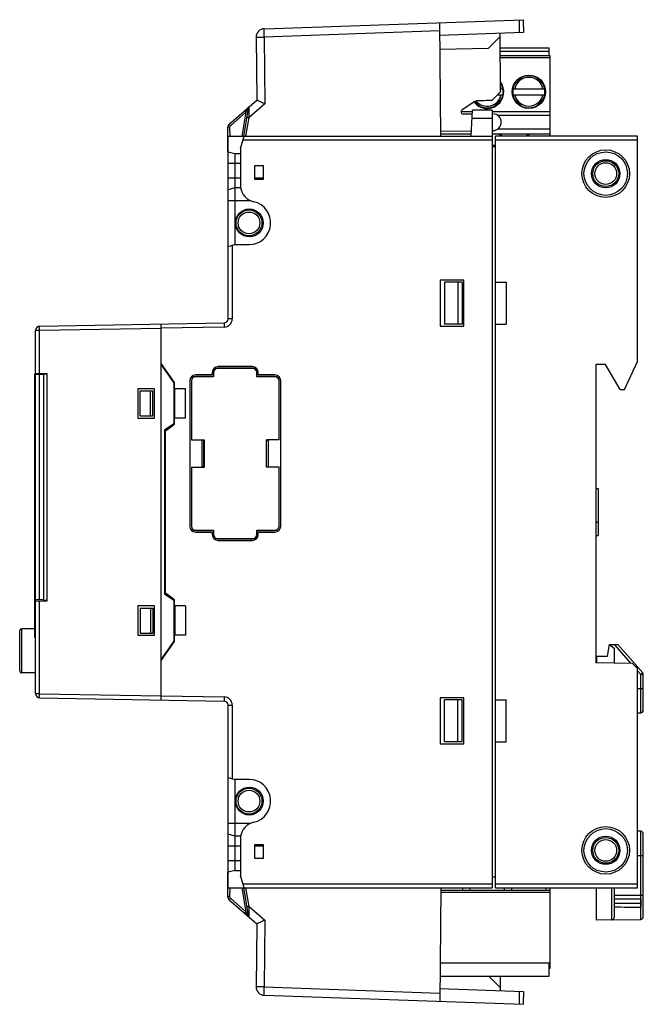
# Model space of a CAD drawing. Extents: x 84 to 360, y 36 to 169.
# Tile 1 of 4: x 84 to 159, y 36 to 154. Entities that reach past the tile are written whole.
import ezdxf

# ---------------------------------------------------------------- set-up
doc = ezdxf.new("R2010")
doc.units = 0
doc.header["$LTSCALE"] = 65.395
doc.layers.get('0').update_dxf_attribs({"linetype": 'CONTINUOUS'})
for name, color, linetype in [('02___PRT_ALL_AXES', 7, 'CONTINUOUS'), ('DESMOLDEO', 7, 'CONTINUOUS'), ('REDONDEOS', 7, 'CONTINUOUS')]:
    doc.layers.add(name, color=color, linetype=linetype)

msp = doc.modelspace()

# ---------------------------------------------------------------- linework, layer by layer
at = {"color": 7}
for p, q in [((113.201, 152.437), (144.219, 153.521)), ((143.719, 153.503), (143.733, 151.964)), ((144.219, 153.521), (144.232, 151.981)), ((134.23, 152.172), (113.21, 151.438)), ((134.34, 139.596), (134.221, 153.172)), ((112.236, 151.429), (113.21, 151.438)), ((112.236, 151.429), (112.302, 143.904)), ((113.21, 151.438), (113.279, 143.452)), ((144.232, 151.981), (134.235, 151.632)), ((140.049, 150.101), (141.436, 151.525)), ((141.494, 144.904), (141.433, 151.884)), ((134.249, 150), (140.049, 150.101)), ((141.448, 150.146), (147.333, 150.146)), ((141.452, 149.746), (147.333, 149.746)), ((147.333, 149.246), (147.333, 150.146)), ((141.456, 149.246), (147.383, 149.246)), ((147.383, 148.946), (141.459, 148.946)), ((147.383, 149.246), (147.383, 139.596)), ((143.041, 145.675), (144.103, 146.738)), ((144.106, 146.736), (143.043, 145.673)), ((146.722, 145.673), (145.659, 146.736)), ((145.662, 146.738), (146.725, 145.675)), ((141.485, 145.915), (141.725, 145.675)), ((141.722, 145.673), (141.485, 145.91)), ((141.491, 145.246), (141.776, 145.246)), ((142.99, 145.246), (146.776, 145.246)), ((109.001, 141.025), (112.302, 143.904)), ((140.462, 143.845), (141.494, 144.904)), ((140.659, 143.056), (141.722, 144.119)), ((141.725, 144.117), (140.662, 143.054)), ((141.145, 144.546), (141.776, 144.546)), ((142.99, 144.546), (146.776, 144.546)), ((144.103, 143.054), (143.041, 144.117)), ((143.043, 144.119), (144.106, 143.056)), ((145.659, 143.056), (146.722, 144.119)), ((146.725, 144.117), (145.662, 143.054)), ((110.775, 139.596), (111.33, 142.91)), ((111.014, 142.46), (111.197, 142.756)), ((111.197, 142.756), (111.285, 142.897)), ((113.279, 143.452), (111.392, 141.806)), ((138.474, 143.752), (136.87, 142.677)), ((137.983, 139.596), (138.145, 142.696)), ((140.483, 142.696), (138.145, 142.696)), ((139.103, 143.054), (138.44, 143.718)), ((138.442, 143.72), (139.106, 143.056)), ((140.483, 142.696), (140.483, 49.596)), ((111.014, 142.46), (109.152, 140.836)), ((111.014, 142.46), (110.535, 139.596)), ((111.022, 139.596), (111.392, 141.806)), ((136.772, 142.546), (138.137, 142.546)), ((138.121, 142.229), (137.012, 142.219)), ((140.483, 141.696), (138.093, 141.696)), ((140.483, 142.546), (147.383, 142.546)), ((140.567, 142.25), (140.483, 142.25)), ((147.383, 142.046), (141.181, 142.046)), ((109.067, 140.645), (108.83, 140.643)), ((108.883, 134.596), (108.83, 140.643)), ((109.067, 140.645), (109.076, 139.596)), ((140.483, 140.249), (140.59, 140.251)), ((141.168, 140.446), (147.383, 140.446)), ((108.839, 139.596), (110.778, 139.596)), ((108.883, 117.727), (108.883, 139.596)), ((110.383, 138.096), (110.785, 139.596)), ((140.483, 139.096), (110.651, 139.096)), ((110.785, 139.596), (140.483, 139.596)), ((134.335, 140.161), (138.015, 140.214)), ((134.338, 139.846), (137.996, 139.846)), ((140.483, 139.846), (147.383, 139.846)), ((140.883, 49.596), (140.883, 139.596)), ((157.883, 139.596), (140.883, 139.596)), ((157.883, 139.096), (140.883, 139.096)), ((157.883, 112.605), (157.883, 139.596)), ((110.383, 138.096), (110.383, 133.446)), ((140.483, 138.496), (140.883, 138.496)), ((140.883, 138.296), (140.483, 138.292)), ((108.883, 137.72), (109.682, 137.506)), ((109.682, 137.506), (109.682, 126.596)), ((109.682, 137.506), (110.383, 137.494)), ((110.383, 136.296), (108.883, 136.296)), ((112.033, 136.046), (112.033, 134.446)), ((113.133, 136.046), (112.033, 136.046)), ((113.133, 134.446), (113.133, 136.046)), ((108.883, 134.596), (110.383, 134.596)), ((112.033, 134.596), (113.133, 134.596)), ((112.033, 134.446), (113.133, 134.446)), ((109.682, 133.386), (108.883, 133.172)), ((110.389, 133.398), (109.682, 133.386)), ((111.592, 131.846), (108.883, 131.846)), ((108.883, 126.382), (109.686, 126.596)), ((109.383, 126.515), (109.383, 117.727)), ((109.686, 126.596), (111.383, 126.596)), ((134.283, 122.346), (134.283, 116.846)), ((137.083, 122.346), (134.283, 122.346)), ((134.803, 122.096), (134.803, 117.096)), ((136.883, 122.096), (134.803, 122.096)), ((136.383, 122.096), (136.383, 117.096)), ((136.883, 122.096), (136.883, 117.096)), ((137.083, 116.846), (137.083, 122.346)), ((140.883, 122.096), (142.183, 122.096)), ((142.183, 122.096), (142.183, 117.096)), ((86.324, 116.842), (108.391, 117.227)), ((100.883, 72.096), (100.883, 117.096)), ((108.4, 116.727), (100.883, 116.596)), ((108.391, 117.227), (108.4, 116.727)), ((109.383, 117.727), (108.883, 117.727)), ((134.283, 116.846), (137.083, 116.846)), ((136.883, 117.096), (134.803, 117.096)), ((140.883, 117.096), (142.183, 117.096)), ((85.833, 111.231), (85.833, 116.342)), ((85.833, 116.342), (86.324, 116.342)), ((86.324, 116.342), (100.883, 116.596)), ((86.324, 111.214), (86.324, 116.342)), ((102.482, 110.096), (100.883, 112.381)), ((100.883, 112.208), (102.383, 110.066)), ((111.783, 111.996), (107.683, 111.996)), ((154.073, 112.267), (152.883, 112.246)), ((152.883, 112.246), (152.883, 76.546)), ((155.817, 109.246), (154.073, 112.267)), ((156.316, 109.246), (157.883, 112.605)), ((85.733, 79.576), (85.733, 111.076)), ((85.833, 111.076), (85.733, 111.076)), ((85.833, 111.231), (87.233, 111.182)), ((85.833, 72.85), (85.833, 111.076)), ((85.833, 111.058), (86.833, 111.076)), ((86.324, 84.085), (86.324, 111.067)), ((86.833, 83.946), (86.833, 111.196)), ((86.833, 111.146), (87.233, 111.146)), ((87.233, 83.96), (87.233, 111.182)), ((106.983, 110.996), (104.983, 110.996)), ((104.991, 110.787), (104.983, 110.796)), ((107.133, 110.796), (104.983, 110.796)), ((107.141, 110.787), (104.991, 110.787)), ((106.983, 111.296), (106.983, 110.996)), ((107.133, 111.296), (107.133, 110.796)), ((107.141, 111.287), (107.133, 111.296)), ((107.133, 110.796), (107.141, 110.787)), ((107.141, 111.287), (107.141, 110.787)), ((107.641, 111.787), (107.633, 111.796)), ((111.833, 111.796), (107.633, 111.796)), ((111.824, 111.787), (107.641, 111.787)), ((111.824, 111.787), (111.833, 111.796)), ((112.324, 111.287), (112.333, 111.296)), ((112.324, 110.787), (112.324, 111.287)), ((112.333, 110.796), (112.324, 110.787)), ((114.474, 110.787), (112.324, 110.787)), ((112.333, 110.796), (112.333, 111.296)), ((114.483, 110.796), (112.333, 110.796)), ((112.483, 110.996), (112.483, 111.296)), ((114.483, 110.996), (112.483, 110.996)), ((114.474, 110.787), (114.483, 110.796)), ((102.383, 110.066), (102.383, 105.146)), ((102.482, 109.346), (102.482, 110.096)), ((104.283, 110.296), (104.283, 92.896)), ((104.483, 110.296), (104.483, 103.221)), ((104.491, 110.287), (104.483, 110.296)), ((104.491, 110.287), (104.491, 103.221)), ((114.974, 110.287), (114.983, 110.296)), ((114.974, 103.23), (114.974, 110.287)), ((114.983, 103.221), (114.983, 110.296)), ((115.183, 92.896), (115.183, 110.296)), ((98.083, 109.346), (98.083, 105.846)), ((100.083, 109.346), (98.083, 109.346)), ((98.349, 106.096), (98.349, 109.096)), ((98.349, 109.096), (99.883, 109.096)), ((99.583, 106.096), (99.583, 109.096)), ((99.883, 106.096), (99.883, 109.096)), ((100.083, 105.846), (100.083, 109.346)), ((103.782, 109.346), (102.482, 109.346)), ((102.486, 105.846), (102.486, 109.346)), ((103.782, 105.846), (103.782, 109.346)), ((155.817, 109.246), (156.316, 109.246)), ((98.349, 106.096), (99.883, 106.096)), ((98.083, 105.846), (100.083, 105.846)), ((102.383, 105.146), (101.283, 104.376)), ((101.383, 104.326), (102.482, 105.096)), ((102.482, 105.096), (102.482, 105.846)), ((103.782, 105.846), (102.482, 105.846)), ((101.283, 104.376), (101.283, 84.816)), ((101.383, 84.866), (101.383, 104.326)), ((104.483, 103.221), (106.006, 103.221)), ((105.783, 99.971), (105.783, 103.221)), ((105.983, 103.206), (105.783, 103.206)), ((105.997, 103.221), (105.983, 103.206)), ((105.983, 99.986), (105.983, 103.206)), ((106.006, 103.221), (106.006, 99.971)), ((113.459, 99.962), (113.459, 103.23)), ((113.483, 103.206), (113.459, 103.23)), ((114.974, 103.23), (113.459, 103.23)), ((114.983, 103.221), (113.468, 103.221)), ((113.483, 99.986), (113.483, 103.206)), ((113.483, 103.206), (113.683, 103.206)), ((113.683, 103.221), (113.683, 99.971)), ((114.983, 103.221), (114.974, 103.23)), ((104.483, 99.971), (104.483, 92.896)), ((104.483, 99.971), (106.006, 99.971)), ((104.491, 99.971), (104.491, 92.905)), ((105.983, 99.986), (105.783, 99.986)), ((105.997, 99.971), (105.983, 99.986)), ((113.459, 99.962), (113.483, 99.986)), ((114.974, 99.962), (113.459, 99.962)), ((114.983, 99.971), (113.468, 99.971)), ((113.483, 99.986), (113.683, 99.986)), ((114.983, 99.971), (114.974, 99.962)), ((114.974, 92.905), (114.974, 99.962)), ((114.983, 92.896), (114.983, 99.971)), ((152.883, 97.396), (153.183, 97.396)), ((153.183, 97.396), (153.183, 91.796)), ((152.883, 93.396), (153.183, 93.396)), ((104.491, 92.905), (104.483, 92.896)), ((104.991, 92.405), (104.983, 92.396)), ((104.983, 92.396), (107.133, 92.396)), ((104.983, 92.196), (106.983, 92.196)), ((104.991, 92.405), (107.141, 92.405)), ((106.983, 92.196), (106.983, 91.896)), ((107.133, 92.396), (107.141, 92.405)), ((107.133, 92.396), (107.133, 91.896)), ((107.141, 92.405), (107.141, 91.905)), ((112.324, 91.905), (112.324, 92.405)), ((112.333, 92.396), (112.324, 92.405)), ((112.324, 92.405), (114.474, 92.405)), ((112.333, 91.896), (112.333, 92.396)), ((112.333, 92.396), (114.483, 92.396)), ((112.483, 91.896), (112.483, 92.196)), ((112.483, 92.196), (114.483, 92.196)), ((114.474, 92.405), (114.483, 92.396)), ((114.974, 92.905), (114.983, 92.896)), ((107.141, 91.905), (107.133, 91.896)), ((107.641, 91.405), (107.633, 91.396)), ((107.633, 91.396), (111.833, 91.396)), ((107.641, 91.405), (111.824, 91.405)), ((107.683, 91.196), (111.783, 91.196)), ((111.824, 91.405), (111.833, 91.396)), ((112.324, 91.905), (112.333, 91.896)), ((152.883, 91.796), (153.183, 91.796)), ((102.482, 84.096), (101.383, 84.866)), ((86.833, 84.076), (85.833, 84.093)), ((85.833, 83.911), (87.233, 83.96)), ((86.324, 72.85), (86.324, 83.928)), ((87.233, 83.996), (86.833, 83.996)), ((101.283, 84.816), (102.383, 84.046)), ((102.383, 84.046), (102.383, 79.126)), ((102.482, 83.346), (102.482, 84.096)), ((98.083, 83.346), (98.083, 79.846)), ((100.083, 83.346), (98.083, 83.346)), ((98.349, 83.096), (98.349, 80.096)), ((98.349, 83.096), (99.883, 83.096)), ((99.583, 83.096), (99.583, 80.096)), ((99.883, 83.096), (99.883, 80.096)), ((100.083, 79.846), (100.083, 83.346)), ((103.782, 83.346), (102.482, 83.346)), ((102.486, 83.346), (102.486, 79.846)), ((103.782, 83.346), (103.782, 79.846)), ((85.733, 81.576), (85.833, 81.576)), ((83.934, 75.547), (83.934, 80.396)), ((84.134, 80.596), (84.134, 75.346)), ((85.833, 79.576), (85.733, 79.576)), ((98.083, 79.846), (100.083, 79.846)), ((98.349, 80.096), (99.883, 80.096)), ((102.383, 79.126), (100.883, 76.983)), ((100.883, 76.811), (102.482, 79.096)), ((102.482, 79.096), (102.482, 79.846)), ((103.782, 79.846), (102.482, 79.846)), ((157.283, 76.469), (152.883, 76.546)), ((157.883, 75.859), (157.283, 76.469)), ((157.883, 49.596), (157.883, 75.859)), ((86.324, 72.85), (85.833, 72.85)), ((86.324, 72.85), (100.883, 72.596)), ((86.324, 72.35), (108.391, 71.965)), ((100.883, 72.596), (108.4, 72.465)), ((108.4, 72.465), (108.391, 71.965)), ((137.083, 72.346), (134.283, 72.346)), ((134.283, 72.346), (134.283, 66.846)), ((136.883, 72.096), (134.803, 72.096)), ((134.803, 67.096), (134.803, 72.096)), ((136.383, 67.096), (136.383, 72.096)), ((136.883, 67.096), (136.883, 72.096)), ((137.083, 66.846), (137.083, 72.346)), ((140.883, 72.096), (142.183, 72.096)), ((142.183, 67.096), (142.183, 72.096)), ((108.883, 71.465), (109.383, 71.465)), ((108.883, 49.596), (108.883, 71.465)), ((109.383, 71.465), (109.383, 62.677)), ((134.283, 66.846), (137.083, 66.846)), ((136.883, 67.096), (134.803, 67.096)), ((140.883, 67.096), (142.183, 67.096)), ((108.883, 62.81), (109.686, 62.596)), ((109.682, 62.596), (109.682, 51.686)), ((111.383, 62.596), (109.686, 62.596)), ((108.883, 57.346), (111.592, 57.346)), ((109.682, 55.806), (108.883, 56.02)), ((110.389, 55.794), (109.682, 55.806)), ((110.383, 55.746), (110.383, 51.096)), ((108.83, 48.548), (108.883, 54.596)), ((110.383, 54.596), (108.883, 54.596)), ((113.133, 54.746), (112.033, 54.746)), ((112.033, 54.746), (112.033, 53.146)), ((113.133, 54.596), (112.033, 54.596)), ((113.133, 53.146), (113.133, 54.746)), ((112.033, 53.146), (113.133, 53.146)), ((108.883, 52.896), (110.383, 52.896)), ((109.682, 51.686), (108.883, 51.472)), ((109.682, 51.686), (110.383, 51.698)), ((110.785, 49.596), (110.383, 51.096)), ((140.883, 50.896), (140.483, 50.899)), ((108.839, 49.596), (140.483, 49.596)), ((109.076, 49.596), (109.067, 48.546)), ((110.535, 49.596), (111.014, 46.732)), ((110.651, 50.096), (140.483, 50.096)), ((111.33, 46.281), (110.775, 49.596)), ((111.392, 47.386), (111.022, 49.596)), ((134.34, 49.596), (134.221, 36.02)), ((136.922, 49.596), (136.922, 49.346)), ((137.843, 49.346), (137.843, 49.596)), ((140.883, 50.096), (157.883, 50.096)), ((140.883, 49.596), (157.883, 49.596)), ((141.922, 49.596), (141.922, 49.346)), ((142.843, 49.346), (142.843, 49.596)), ((146.922, 49.596), (146.922, 49.346)), ((147.383, 49.596), (147.383, 39.946)), ((109.067, 48.546), (108.83, 48.548)), ((109.152, 48.356), (111.014, 46.732)), ((147.383, 49.046), (134.335, 49.046)), ((134.338, 49.346), (147.383, 49.346)), ((109.001, 48.167), (112.302, 45.288)), ((111.392, 47.386), (113.279, 45.74)), ((155.083, 48.281), (158.283, 48.281)), ((155.083, 47.781), (158.283, 47.781)), ((158.283, 48.281), (158.283, 47.29)), ((111.195, 46.439), (111.014, 46.732)), ((111.285, 46.295), (111.195, 46.439)), ((112.302, 45.288), (112.236, 37.763)), ((113.279, 45.74), (113.21, 37.754)), ((134.262, 40.646), (147.383, 40.646)), ((147.333, 39.046), (147.333, 40.646)), ((147.333, 40.246), (147.383, 40.246)), ((134.248, 39.046), (147.333, 39.046)), ((141.436, 37.666), (140.092, 39.046)), ((141.448, 39.046), (141.433, 37.308)), ((147.383, 39.946), (147.333, 39.946)), ((113.21, 37.754), (112.236, 37.763)), ((113.21, 37.754), (134.23, 37.02)), ((113.201, 36.754), (144.219, 35.671)), ((134.235, 37.56), (144.232, 37.21)), ((143.733, 37.228), (143.719, 35.689)), ((144.232, 37.21), (144.219, 35.671))]:
    msp.add_line(p, q, dxfattribs=at)
for centre, radius in [((144.883, 144.896), 2), ((154.083, 135.096), 2.85), ((154.083, 135.096), 2.6), ((154.083, 135.096), 1.7), ((154.083, 135.096), 1.55), ((111.383, 129.196), 1.55), ((111.383, 59.996), 1.55), ((154.083, 54.096), 2.85), ((154.083, 54.096), 2.6), ((154.083, 54.096), 1.7), ((154.083, 54.096), 1.55)]:
    msp.add_circle(centre, radius, dxfattribs=at)
for centre, radius, start, end in [((113.236, 151.438), 1, 92, 180.5), ((144.883, 144.896), 1.725, 11.70651, 168.29349), ((144.883, 144.896), 1.925, 60.9501, 119.04989), ((139.883, 144.896), 2, 218.59399, 36.77756), ((139.883, 144.896), 1.725, 11.70651, 21.35015), ((139.883, 144.896), 1.925, 331.00402, 28.99598), ((144.883, 144.896), 1.925, 151.00402, 208.99598), ((144.883, 144.896), 1.925, 331.00402, 28.99598), ((139.883, 144.896), 1.725, 219.95244, 348.29349), ((142.445, 35.913), 107.95, 91.05245, 92.03876), ((144.883, 144.896), 1.725, 191.70651, 348.29349), ((137.01, 142.469), 0.25, 123.83566, 270.49726), ((139.883, 144.896), 1.925, 240.95011, 299.0499), ((144.883, 144.896), 1.925, 240.95011, 299.0499), ((140.576, 141.25), 1, 270.82125, 90.5), ((109.33, 140.648), 0.5, 131.10129, 180.5), ((109.317, 140.648), 0.25, 131.10129, 180.50001), ((140.883, 138.346), 1.5, 56.47361, 90), ((145.383, 138.346), 1.5, 90, 123.53041), ((112.368, 133.689), 2, 186.98649, 257.63357), ((111.383, 129.196), 2.6, 270, 77.63357), ((86.333, 116.342), 0.5, 91, 180), ((108.383, 117.727), 0.5, 271, 360), ((108.383, 117.727), 1, 271, 360), ((107.683, 111.296), 0.7, 90, 180), ((111.783, 111.296), 0.7, 0, 90), ((104.983, 110.296), 0.7, 90, 180), ((114.483, 110.296), 0.7, 0, 90), ((104.983, 92.896), 0.7, 180, 270), ((114.483, 92.896), 0.7, 270, 360), ((107.683, 91.896), 0.7, 180, 270), ((111.783, 91.896), 0.7, 270, 360), ((84.134, 80.396), 0.2, 90, 180), ((84.134, 75.546), 0.2, 180, 270), ((86.333, 72.85), 0.5, 180, 269), ((108.383, 71.465), 0.5, 0, 89), ((108.383, 71.465), 1, 0, 89), ((111.383, 59.996), 2.6, 282.36643, 90), ((112.368, 55.503), 2, 102.36643, 173.01351), ((109.33, 48.544), 0.5, 179.5, 228.89871), ((109.317, 48.544), 0.25, 179.49511, 228.90359), ((113.236, 37.754), 1, 179.5, 268)]:
    msp.add_arc(centre, radius, start, end, dxfattribs=at)
for centre in [(111.412, 129.196), (111.412, 59.996)]:
    msp.add_ellipse(centre, major_axis=(1.67, 0), ratio=0.9998476, dxfattribs=at)
for centre, major_axis, start_param, end_param in [((104.983, 110.296), (-0.354, 0.354), -0.7853601, 0.7853601), ((104.991, 110.287), (-0.354, 0.354), -0.7853601, 0.7853601), ((107.633, 111.296), (-0.354, 0.354), -0.7853601, 0.7853601), ((107.641, 111.287), (-0.354, 0.354), -0.7853601, 0.7853601), ((111.824, 111.287), (0.354, 0.354), -0.7853601, 0.7853601), ((111.833, 111.296), (0.354, 0.354), -0.7853601, 0.7853601), ((114.474, 110.287), (0.354, 0.354), -0.7853601, 0.7853601), ((114.483, 110.296), (0.354, 0.354), -0.7853601, 0.7853601), ((104.983, 92.896), (0.354, 0.354), -3.9269527, -2.3562326), ((104.991, 92.905), (-0.354, -0.354), -0.7853601, 0.7853601), ((114.474, 92.905), (0.354, -0.354), -0.7853601, 0.7853601), ((114.483, 92.896), (-0.354, 0.354), -3.9269527, -2.3562326), ((107.633, 91.896), (0.354, 0.354), -3.9269527, -2.3562326), ((107.641, 91.905), (-0.354, -0.354), -0.7853601, 0.7853601), ((111.824, 91.905), (0.354, -0.354), -0.7853601, 0.7853601), ((111.833, 91.896), (-0.354, 0.354), -3.9269527, -2.3562326)]:
    msp.add_ellipse(centre, major_axis=major_axis, ratio=0.9999239, start_param=start_param, end_param=end_param, dxfattribs=at)
for points, knots in [([(113.21, 151.438), (113.207, 151.503), (113.203, 151.63), (113.198, 151.815), (113.195, 151.986), (113.192, 152.135), (113.192, 152.244), (113.193, 152.316), (113.193, 152.358), (113.195, 152.391), (113.196, 152.416), (113.198, 152.428), (113.199, 152.437), (113.201, 152.437)], [0, 0, 0, 0, 0.1948106, 0.3822731, 0.5549122, 0.7062876, 0.8305321, 0.8809597, 0.9229093, 0.956017, 0.9799505, 0.9945451, 1, 1, 1, 1]), ([(113.279, 143.452), (113.218, 143.48), (113.097, 143.534), (112.922, 143.614), (112.757, 143.689), (112.611, 143.756), (112.502, 143.806), (112.429, 143.841), (112.385, 143.861), (112.351, 143.878), (112.324, 143.89), (112.312, 143.899), (112.302, 143.902), (112.302, 143.904)], [0, 0, 0, 0, 0.187123, 0.3683421, 0.5377784, 0.6897258, 0.8178884, 0.8710558, 0.9159048, 0.9517645, 0.9780062, 0.9941611, 1, 1, 1, 1]), ([(110.863, 142.649), (110.862, 142.648), (110.868, 142.641), (110.873, 142.631), (110.887, 142.612), (110.905, 142.59), (110.928, 142.562), (110.965, 142.518), (110.994, 142.484), (111.014, 142.46)], [0, 0, 0, 0, 0.0205896, 0.0773181, 0.1691523, 0.2925678, 0.4432392, 0.6157701, 1, 1, 1, 1]), ([(111.285, 142.897), (111.283, 142.904), (111.279, 142.93), (111.28, 142.958), (111.284, 142.977)], [0, 0, 0, 0, 0.2636859, 1, 1, 1, 1]), ([(111.284, 142.977), (111.285, 142.985), (111.293, 143.013), (111.309, 143.038), (111.325, 143.052)], [0, 0, 0, 0, 0.263941, 1, 1, 1, 1]), ([(111.285, 142.897), (111.291, 142.908), (111.301, 142.923), (111.314, 142.94), (111.321, 142.949), (111.332, 142.951), (111.333, 142.938), (111.332, 142.927), (111.331, 142.916), (111.33, 142.91)], [0, 0, 0, 0, 0.3376127, 0.4821682, 0.5878377, 0.6442605, 0.7219753, 0.8473606, 1, 1, 1, 1]), ([(111.422, 143.043), (111.423, 143.05), (111.422, 143.063), (111.419, 143.08), (111.412, 143.093), (111.399, 143.097), (111.384, 143.093), (111.358, 143.08), (111.339, 143.064), (111.325, 143.052)], [0, 0, 0, 0, 0.1446286, 0.2575405, 0.3423298, 0.4189562, 0.5147913, 0.643656, 1, 1, 1, 1]), ([(111.33, 142.91), (111.334, 142.937), (111.356, 142.99), (111.398, 143.028), (111.422, 143.043)], [0, 0, 0, 0, 0.4879144, 1, 1, 1, 1]), ([(111.392, 141.806), (111.395, 141.926), (111.404, 142.338), (111.414, 142.75), (111.422, 143.043)], [0, 0, 0, 0, 0.2901219, 1, 1, 1, 1]), ([(111.152, 141.847), (111.152, 141.846), (111.158, 141.847), (111.163, 141.845), (111.175, 141.843), (111.195, 141.839), (111.224, 141.834), (111.26, 141.828), (111.317, 141.819), (111.361, 141.811), (111.392, 141.806)], [0, 0, 0, 0, 0.0191585, 0.0428229, 0.0756477, 0.1676204, 0.2913708, 0.442464, 0.6154023, 1, 1, 1, 1]), ([(109.152, 140.836), (109.132, 140.859), (109.103, 140.894), (109.066, 140.937), (109.043, 140.965), (109.025, 140.988), (109.011, 141.007), (109.006, 141.016), (109, 141.023), (109.001, 141.025)], [0, 0, 0, 0, 0.3842298, 0.5567606, 0.7074321, 0.8308476, 0.9226819, 0.9794104, 1, 1, 1, 1]), ([(86.324, 116.342), (86.323, 116.374), (86.322, 116.438), (86.321, 116.531), (86.321, 116.604), (86.32, 116.658), (86.32, 116.694), (86.32, 116.727), (86.32, 116.756), (86.321, 116.781), (86.321, 116.802), (86.322, 116.817), (86.322, 116.826), (86.322, 116.832), (86.323, 116.836), (86.323, 116.839), (86.323, 116.841), (86.324, 116.842), (86.324, 116.842)], [0, 0, 0, 0, 0.1948149, 0.3825091, 0.555259, 0.6340037, 0.7066634, 0.772555, 0.8309992, 0.8814157, 0.9233728, 0.9564531, 0.9695473, 0.9803128, 0.9887347, 0.9948023, 0.9985195, 1, 1, 1, 1]), ([(86.324, 72.35), (86.324, 72.35), (86.323, 72.351), (86.323, 72.353), (86.323, 72.356), (86.322, 72.36), (86.322, 72.365), (86.322, 72.375), (86.321, 72.39), (86.321, 72.411), (86.32, 72.436), (86.32, 72.465), (86.32, 72.498), (86.32, 72.534), (86.321, 72.588), (86.321, 72.661), (86.322, 72.754), (86.323, 72.818), (86.324, 72.85)], [0, 0, 0, 0, 0.0014814, 0.005201, 0.0112721, 0.0196977, 0.0304664, 0.043563, 0.076648, 0.1186145, 0.1690381, 0.227484, 0.2933819, 0.366049, 0.4447982, 0.6175475, 0.8052052, 1, 1, 1, 1]), ([(109.152, 48.356), (109.132, 48.332), (109.103, 48.298), (109.066, 48.255), (109.043, 48.226), (109.025, 48.204), (109.011, 48.185), (109.006, 48.176), (109, 48.168), (109.001, 48.167)], [0, 0, 0, 0, 0.3842298, 0.5567607, 0.7074321, 0.8308477, 0.9226819, 0.9794104, 1, 1, 1, 1]), ([(111.152, 47.345), (111.152, 47.346), (111.158, 47.345), (111.163, 47.347), (111.175, 47.349), (111.195, 47.353), (111.224, 47.357), (111.26, 47.364), (111.317, 47.373), (111.361, 47.381), (111.392, 47.386)], [0, 0, 0, 0, 0.0191584, 0.0428228, 0.0756476, 0.1676202, 0.2913705, 0.4424637, 0.6154021, 1, 1, 1, 1]), ([(111.422, 46.149), (111.42, 46.225), (111.41, 46.638), (111.4, 47.05), (111.392, 47.386)], [0, 0, 0, 0, 0.1855896, 1, 1, 1, 1]), ([(111.014, 46.732), (110.994, 46.708), (110.965, 46.674), (110.928, 46.63), (110.905, 46.602), (110.887, 46.579), (110.873, 46.561), (110.868, 46.551), (110.862, 46.544), (110.863, 46.543)], [0, 0, 0, 0, 0.3842298, 0.5567607, 0.7074321, 0.8308477, 0.9226819, 0.9794104, 1, 1, 1, 1]), ([(111.285, 46.295), (111.283, 46.288), (111.279, 46.262), (111.28, 46.234), (111.284, 46.215)], [0, 0, 0, 0, 0.2636838, 1, 1, 1, 1]), ([(111.284, 46.215), (111.285, 46.207), (111.293, 46.179), (111.309, 46.154), (111.325, 46.14)], [0, 0, 0, 0, 0.2639458, 1, 1, 1, 1]), ([(111.33, 46.282), (111.331, 46.276), (111.332, 46.265), (111.333, 46.253), (111.332, 46.241), (111.321, 46.243), (111.315, 46.252), (111.301, 46.269), (111.291, 46.284), (111.285, 46.295)], [0, 0, 0, 0, 0.1528804, 0.2780741, 0.3556841, 0.4114505, 0.518028, 0.6614159, 1, 1, 1, 1]), ([(111.325, 46.14), (111.339, 46.128), (111.358, 46.112), (111.384, 46.098), (111.399, 46.095), (111.412, 46.099), (111.419, 46.112), (111.422, 46.129), (111.423, 46.142), (111.422, 46.149)], [0, 0, 0, 0, 0.3558423, 0.4848976, 0.5809226, 0.6575702, 0.7424471, 0.8554808, 1, 1, 1, 1]), ([(111.422, 46.149), (111.398, 46.164), (111.356, 46.202), (111.334, 46.255), (111.33, 46.282)], [0, 0, 0, 0, 0.51208, 1, 1, 1, 1]), ([(113.279, 45.74), (113.218, 45.712), (113.097, 45.658), (112.922, 45.578), (112.757, 45.503), (112.611, 45.436), (112.502, 45.386), (112.429, 45.351), (112.385, 45.331), (112.351, 45.314), (112.324, 45.302), (112.312, 45.293), (112.302, 45.29), (112.302, 45.288)], [0, 0, 0, 0, 0.187123, 0.3683421, 0.5377784, 0.6897258, 0.8178884, 0.8710558, 0.9159048, 0.9517645, 0.9780062, 0.9941611, 1, 1, 1, 1]), ([(113.201, 36.754), (113.199, 36.754), (113.198, 36.764), (113.196, 36.776), (113.195, 36.801), (113.193, 36.834), (113.193, 36.876), (113.192, 36.948), (113.192, 37.057), (113.195, 37.206), (113.198, 37.377), (113.203, 37.562), (113.207, 37.689), (113.21, 37.754)], [0, 0, 0, 0, 0.005456, 0.0200527, 0.0439873, 0.0770973, 0.1190488, 0.1694763, 0.2937208, 0.4450964, 0.6177337, 0.8051913, 1, 1, 1, 1])]:
    msp.add_open_spline(points, degree=3, knots=knots, dxfattribs=at)
for points in [[(138.474, 143.752), (138.512, 143.778), (138.559, 143.793), (138.605, 143.794)], [(155.083, 47.33), (156.149, 47.317), (157.216, 47.304), (158.283, 47.29)]]:
    msp.add_open_spline(points, degree=3, dxfattribs=at)
at = {"layer": '02___PRT_ALL_AXES', "color": 7}
for p, q in [((85.733, 80.596), (84.134, 80.596)), ((85.833, 75.346), (84.134, 75.346))]:
    msp.add_line(p, q, dxfattribs=at)
for centre in [(154.083, 135.096), (111.383, 129.196), (111.383, 59.996), (154.083, 54.096)]:
    msp.add_circle(centre, 1.3, dxfattribs=at)
at = {"layer": 'DESMOLDEO', "color": 7}
for p, q in [((154.283, 77.346), (154.529, 78.746)), ((154.529, 78.746), (155.083, 78.282)), ((155.083, 78.282), (155.083, 76.507)), ((152.983, 77.346), (154.283, 77.346)), ((152.983, 77.346), (152.983, 76.544)), ((157.883, 70.553), (158.288, 70.56)), ((158.288, 56.375), (157.883, 56.382)), ((152.983, 45.746), (152.983, 49.596)), ((154.802, 45.778), (158.288, 45.839))]:
    msp.add_line(p, q, dxfattribs=at)
at = {"layer": 'REDONDEOS', "color": 7}
for p, q in [((154.529, 78.746), (155.529, 78.746)), ((157.124, 76.472), (155.136, 78.746)), ((158.508, 75.338), (155.529, 78.746)), ((158.288, 75.141), (157.883, 75.604)), ((158.583, 75.141), (158.288, 75.141)), ((158.288, 70.56), (158.288, 75.141)), ((158.583, 70.86), (158.583, 75.141)), ((157.883, 73.468), (158.583, 73.468)), ((158.288, 45.839), (158.288, 56.375)), ((158.583, 46.139), (158.583, 56.075)), ((157.883, 53.468), (158.583, 53.468)), ((154.788, 49.596), (154.788, 45.777)), ((155.083, 49.596), (155.083, 46.091)), ((155.083, 48.746), (158.583, 48.746)), ((154.788, 45.777), (152.983, 45.746)), ((154.802, 45.778), (154.788, 45.777))]:
    msp.add_line(p, q, dxfattribs=at)
for centre, start, end in [((158.283, 75.141), 0, 41.16056), ((158.283, 70.86), 271, 360), ((158.283, 56.075), 0, 89), ((158.283, 46.139), 271, 360), ((154.783, 46.077), 271, 336.01423)]:
    msp.add_arc(centre, 0.3, start, end, dxfattribs=at)
for points, knots in [([(158.288, 75.141), (158.302, 75.154), (158.331, 75.178), (158.372, 75.215), (158.41, 75.248), (158.443, 75.278), (158.467, 75.299), (158.483, 75.314), (158.492, 75.322), (158.499, 75.329), (158.504, 75.333), (158.506, 75.336), (158.509, 75.338), (158.508, 75.338)], [0, 0, 0, 0, 0.1947141, 0.3830793, 0.5565216, 0.7078172, 0.8318352, 0.8820707, 0.9237697, 0.9566582, 0.9804818, 0.9949928, 1, 1, 1, 1]), ([(155.057, 45.955), (155.061, 45.965), (155.077, 46.007), (155.083, 46.052), (155.083, 46.086)], [0, 0, 0, 0, 0.2343554, 1, 1, 1, 1])]:
    msp.add_open_spline(points, degree=3, knots=knots, dxfattribs=at)

doc.saveas('drawing.dxf')
